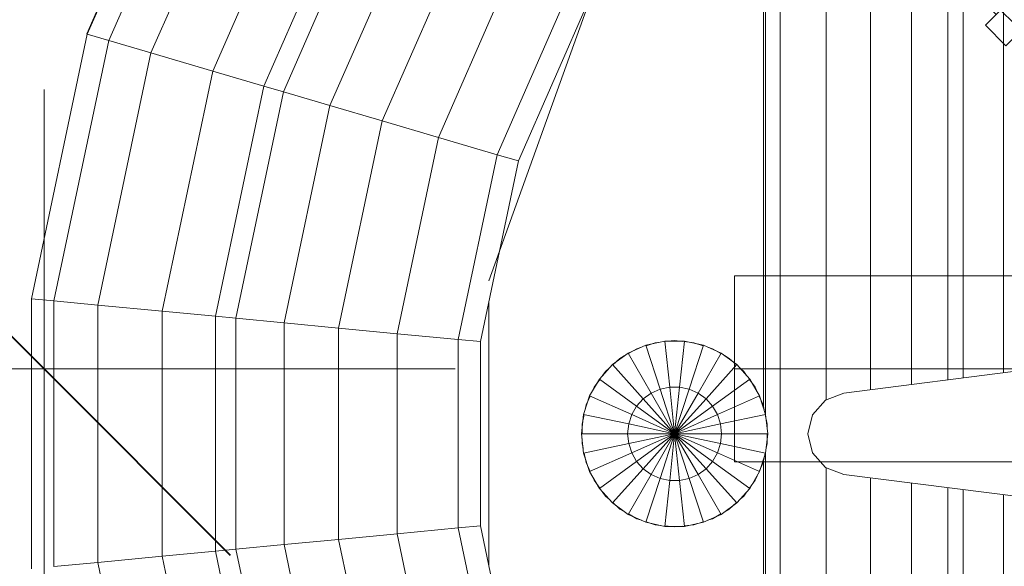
# Model space of a CAD drawing. Header units: millimetres. Extents: x -121 to 18322, y 1231 to 43947.
# Tile 11 of 31: x 11599 to 11864, y 40573 to 40720. Entities that reach past the tile are written whole.
import ezdxf

# ---------------------------------------------------------------- set-up
doc = ezdxf.new("R2010")
doc.units = ezdxf.units.MM
for name, pattern in [('ADSK_Осевая', [700, 500, -100, 0, -100]), ('ADSK_Скрыто', [300, 150, -150]), ('ADSK_Штриховая_ш3 п1_5', [225, 150, -75])]:
    doc.linetypes.add(name, pattern=pattern)
for name, color, linetype, lineweight in [('A-____-____-DIMS', 211, 'Continuous', 9), ('A-____-____-DIMS-50', 211, 'Continuous', 9), ('A-DETL-____-HDLN', 90, 'ADSK_Скрыто', 9), ('A-DETL-____-MBND', 5, 'ADSK_Штриховая_ш3 п1_5', 20), ('M-EQPM-____-OTLN', 50, 'Continuous', 20), ('P-PIPE-____-CNTR', 3, 'ADSK_Осевая', 20), ('P-PIPE-____-OTLN', 3, 'Continuous', 20)]:
    doc.layers.add(name, color=color, linetype=linetype, lineweight=lineweight)
doc.styles.add('GOST Common_2', font='GOST_Common.ttf', dxfattribs={"width": 0.9, "height": 125})
doc.dimstyles.new('ADSK_Основной_2_5_мм', dxfattribs={"dimscale": 304.8, "dimtxt": 0.412449, "dimasz": 0.328084, "dimexe": 0.246063, "dimexo": 0.000807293, "dimgap": 0.049213, "dimtad": 1, "dimdec": 0, "dimlfac": 304.8, "dimdsep": 46, "dimtxsty": 'GOST Common_2', "dimblk1": 'OBLIQUE', "dimblk2": 'OBLIQUE', "dimsah": 1, "dimcen": 0.09, "dimdle": 0.246063, "dimazin": 2, "dimtfac": 1, "dimtdec": 4, "dimtix": 1, "dimtmove": 0, "dimatfit": 3, "dimfxl": 1, "dimtvp": 1, "dimtolj": 1, "dimtzin": 0, "dimlwd": 20, "dimlwe": 20, "dimarcsym": 2})

# ---------------------------------------------------------------- blocks, each defined once
blk = doc.blocks.new('Прямая форма - 83 new-608910-В_Этаж 04_Канализация')
at = {"layer": 'M-EQPM-____-OTLN', "color": 9}
for p, q in [((-17.64, -108.83), (-10.91, -161.71)), ((10.91, -161.71), (17.64, -108.83)), ((-16.37, -118.79), (-118.83, -118.79)), ((118.83, -118.79), (16.37, -118.79)), ((-15, -129.56), (-118.83, -129.56)), ((118.83, -129.56), (15, -129.56)), ((-14.47, -133.71), (-118.83, -133.71)), ((118.83, -133.71), (14.47, -133.71)), ((-13.23, -143.5), (-118.83, -143.5)), ((118.83, -143.5), (13.23, -143.5)), ((-11.83, -154.51), (-118.83, -154.51)), ((118.83, -154.51), (11.83, -154.51)), ((-10.91, -161.71), (-9.03, -166.6)), ((9.03, -166.6), (10.91, -161.71)), ((-9.11, -166.38), (-118.83, -166.38)), ((-9.03, -166.6), (-5.09, -170.07)), ((5.09, -170.07), (9.03, -166.6)), ((118.83, -166.38), (9.11, -166.38)), ((-5.09, -170.07), (0, -171.32)), ((0, -171.32), (5.09, -170.07)), ((118.83, -178.78), (-118.83, -178.78)), ((0, -182.13), (-5.2, -182.68)), ((-5.17, -182.82), (-2.61, -182.27)), ((-2.61, -182.27), (-1.3, -182.27)), ((0, -194.51), (0, -182.13)), ((5.2, -182.68), (0, -182.13)), ((0, -182.27), (2.61, -182.27)), ((2.61, -182.27), (3.89, -182.54)), ((-118.83, -182.73), (-5.2, -182.73)), ((-7.32, -183.27), (-118.83, -183.27)), ((-10.17, -184.3), (-14.69, -186.91)), ((-12.5, -185.48), (-11.3, -184.95)), ((-5.2, -182.68), (-10.17, -184.3)), ((-10.17, -184.3), (-5.13, -195.6)), ((-10.11, -184.42), (-7.73, -183.36)), ((-7.73, -183.36), (-6.44, -183.09)), ((-5.2, -182.68), (-2.62, -194.79)), ((2.62, -194.79), (5.2, -182.68)), ((5.13, -195.6), (10.17, -184.3)), ((5.17, -182.82), (7.73, -183.36)), ((10.17, -184.3), (5.2, -182.68)), ((5.34, -182.73), (118.83, -182.73)), ((118.83, -183.27), (7.32, -183.27)), ((7.73, -183.36), (10.11, -184.42)), ((14.69, -186.91), (10.17, -184.3)), ((11.3, -184.95), (12.5, -185.48)), ((-14.69, -186.91), (-18.58, -190.41)), ((-16.73, -188.56), (-15.67, -187.79)), ((-14.69, -186.91), (-7.42, -196.92)), ((-14.61, -187.02), (-12.5, -185.48)), ((7.42, -196.92), (14.69, -186.91)), ((12.5, -185.48), (14.61, -187.02)), ((18.58, -190.41), (14.69, -186.91)), ((15.67, -187.79), (16.73, -188.56)), ((-18.58, -190.41), (-21.65, -194.63)), ((-20.23, -192.44), (-18.48, -190.5)), ((-18.58, -190.41), (-9.38, -198.69)), ((-17.6, -189.53), (-16.73, -188.56)), ((9.38, -198.69), (18.58, -190.41)), ((16.73, -188.56), (17.6, -189.53)), ((18.48, -190.5), (20.23, -192.44)), ((21.65, -194.63), (18.58, -190.41)), ((-20.88, -193.58), (-20.23, -192.44)), ((20.23, -192.44), (20.88, -193.58)), ((-21.65, -194.63), (-23.78, -199.41)), ((-22.84, -196.97), (-21.53, -194.7)), ((-21.65, -194.63), (-10.93, -200.82)), ((-5.13, -195.6), (-7.42, -196.92)), ((-2.62, -194.79), (-5.13, -195.6)), ((-5.13, -195.6), (0, -207.13)), ((0, -194.51), (-2.62, -194.79)), ((-2.62, -194.79), (0, -207.13)), ((0, -207.13), (0, -194.51)), ((2.62, -194.79), (0, -194.51)), ((0, -207.13), (2.62, -194.79)), ((0, -207.13), (5.13, -195.6)), ((5.13, -195.6), (2.62, -194.79)), ((7.42, -196.92), (5.13, -195.6)), ((10.93, -200.82), (21.65, -194.63)), ((21.53, -194.7), (22.84, -196.97)), ((23.78, -199.41), (21.65, -194.63)), ((-23.24, -198.21), (-22.84, -196.97)), ((-7.42, -196.92), (-9.38, -198.69)), ((-7.42, -196.92), (0, -207.13)), ((0, -207.13), (7.42, -196.92)), ((9.38, -198.69), (7.42, -196.92)), ((22.84, -196.97), (23.24, -198.21)), ((-23.78, -199.41), (-24.86, -204.52)), ((-24.45, -201.94), (-23.65, -199.45)), ((-23.78, -199.41), (-12, -203.23)), ((-10.93, -200.82), (-12, -203.23)), ((-9.38, -198.69), (-10.93, -200.82)), ((-10.93, -200.82), (0, -207.13)), ((-9.38, -198.69), (0, -207.13)), ((0, -207.13), (9.38, -198.69)), ((0, -207.13), (10.93, -200.82)), ((10.93, -200.82), (9.38, -198.69)), ((12, -203.23), (10.93, -200.82)), ((12, -203.23), (23.78, -199.41)), ((23.65, -199.45), (24.45, -201.94)), ((24.86, -204.52), (23.78, -199.41)), ((-24.73, -204.54), (-24.45, -201.94)), ((-12, -203.23), (-12.55, -205.82)), ((-12, -203.23), (0, -207.13)), ((0, -207.13), (12, -203.23)), ((12.55, -205.82), (12, -203.23)), ((24.45, -201.94), (24.73, -204.54)), ((-25, -207.13), (-24.77, -204.92)), ((-24.86, -204.52), (-12.55, -205.82)), ((-24.86, -204.52), (-24.86, -209.75)), ((-12.55, -205.82), (0, -207.13)), ((-12.55, -205.82), (-12.55, -208.45)), ((0, -207.13), (12.55, -205.82)), ((12.55, -205.82), (24.86, -204.52)), ((12.55, -208.45), (12.55, -205.82)), ((24.77, -204.92), (25, -207.13)), ((24.86, -209.75), (24.86, -204.52)), ((-24.73, -209.73), (-25, -207.13)), ((-24.86, -209.75), (-12.55, -208.45)), ((-12.55, -208.45), (0, -207.13)), ((-12.55, -208.45), (-12, -211.04)), ((-12, -211.04), (0, -207.13)), ((-10.93, -213.45), (0, -207.13)), ((-9.38, -215.58), (0, -207.13)), ((-7.42, -217.35), (0, -207.13)), ((-5.13, -218.67), (0, -207.13)), ((-2.62, -219.48), (0, -207.13)), ((0, -207.13), (12.55, -208.45)), ((0, -207.13), (12, -211.04)), ((0, -207.13), (10.93, -213.45)), ((0, -207.13), (9.38, -215.58)), ((0, -207.13), (7.42, -217.35)), ((0, -207.13), (5.13, -218.67)), ((0, -207.13), (2.62, -219.48)), ((0, -219.76), (0, -207.13)), ((12, -211.04), (12.55, -208.45)), ((12.55, -208.45), (24.86, -209.75)), ((25, -207.13), (24.73, -209.73)), ((-24.86, -209.75), (-23.78, -214.86)), ((-24.45, -212.33), (-24.59, -211.03)), ((-23.78, -214.86), (-12, -211.04)), ((-12, -211.04), (-10.93, -213.45)), ((10.93, -213.45), (12, -211.04)), ((12, -211.04), (23.78, -214.86)), ((23.78, -214.86), (24.86, -209.75)), ((24.59, -211.03), (24.45, -212.33)), ((-23.65, -214.82), (-24.45, -212.33)), ((-21.65, -219.63), (-10.93, -213.45)), ((-10.93, -213.45), (-9.38, -215.58)), ((9.38, -215.58), (10.93, -213.45)), ((10.93, -213.45), (21.65, -219.63)), ((24.45, -212.33), (23.65, -214.82)), ((-23.78, -214.86), (-21.65, -219.63)), ((-22.84, -217.3), (-23.24, -216.06)), ((-18.58, -223.86), (-9.38, -215.58)), ((-9.38, -215.58), (-7.42, -217.35)), ((7.42, -217.35), (9.38, -215.58)), ((9.38, -215.58), (18.58, -223.86)), ((21.65, -219.63), (23.78, -214.86)), ((23.24, -216.06), (22.84, -217.3)), ((-21.53, -219.57), (-22.84, -217.3)), ((-14.69, -227.36), (-7.42, -217.35)), ((-10.17, -229.97), (-5.13, -218.67)), ((-7.42, -217.35), (-5.13, -218.67)), ((-5.2, -231.59), (-2.62, -219.48)), ((-5.13, -218.67), (-2.62, -219.48)), ((-2.62, -219.48), (0, -219.76)), ((0, -219.76), (2.62, -219.48)), ((2.62, -219.48), (5.13, -218.67)), ((2.62, -219.48), (5.2, -231.59)), ((5.13, -218.67), (7.42, -217.35)), ((5.13, -218.67), (10.17, -229.97)), ((7.42, -217.35), (14.69, -227.36)), ((22.84, -217.3), (21.53, -219.57)), ((-21.65, -219.63), (-18.58, -223.86)), ((-20.23, -221.83), (-20.88, -220.69)), ((-18.48, -223.77), (-20.23, -221.83)), ((0, -232.13), (0, -219.76)), ((20.23, -221.83), (18.48, -223.77)), ((18.58, -223.86), (21.65, -219.63)), ((20.88, -220.69), (20.23, -221.83)), ((-18.58, -223.86), (-14.69, -227.36)), ((-16.73, -225.71), (-17.6, -224.74)), ((14.69, -227.36), (18.58, -223.86)), ((17.6, -224.74), (16.73, -225.71)), ((-15.67, -226.48), (-16.73, -225.71)), ((-14.69, -227.36), (-10.17, -229.97)), ((-12.5, -228.79), (-14.61, -227.25)), ((10.17, -229.97), (14.69, -227.36)), ((14.61, -227.25), (12.5, -228.79)), ((16.73, -225.71), (15.67, -226.48)), ((-118.83, -229.07), (-73.23, -249.09)), ((-41.1, -257.04), (-118.83, -229.09)), ((-11.3, -229.32), (-12.5, -228.79)), ((-10.17, -229.97), (-5.2, -231.59)), ((-7.73, -230.91), (-10.11, -229.85)), ((5.2, -231.59), (10.17, -229.97)), ((10.11, -229.85), (7.73, -230.91)), ((12.5, -228.79), (11.3, -229.32)), ((-6.44, -231.18), (-7.73, -230.91)), ((-5.2, -231.59), (0, -232.13)), ((-2.61, -232), (-5.17, -231.45)), ((0, -232), (-2.61, -232)), ((0, -232.13), (5.2, -231.59)), ((2.61, -232), (1.3, -232)), ((3.89, -231.73), (2.61, -232)), ((7.73, -230.91), (5.17, -231.45)), ((-121.57, -234.34), (-74.91, -254.82)), ((-121.57, -234.34), (-74.91, -254.82)), ((-129.11, -248.85), (-79.55, -270.61)), ((-129.11, -248.85), (-79.55, -270.61)), ((-73.23, -249.09), (-74.91, -254.82)), ((-73.23, -249.09), (-74.91, -254.82)), ((-73.23, -249.09), (-24.73, -259.3)), ((24.73, -259.3), (73.23, -249.09)), ((-74.91, -254.82), (-79.55, -270.61)), ((-74.91, -254.82), (-79.55, -270.61)), ((-74.91, -254.82), (-25.3, -265.27)), ((-74.91, -254.82), (-25.3, -265.27)), ((25.3, -265.27), (74.91, -254.82)), ((25.3, -265.27), (74.91, -254.82)), ((35.49, -257.04), (-35.49, -257.04)), ((-24.73, -259.3), (-25.3, -265.27)), ((-24.73, -259.3), (-25.3, -265.27)), ((-24.73, -259.3), (24.73, -259.3)), ((24.73, -259.3), (25.3, -265.27)), ((24.73, -259.3), (25.3, -265.27)), ((-136.33, -262.77), (-84, -285.74)), ((-136.33, -262.77), (-84, -285.74)), ((-25.3, -265.27), (-26.87, -281.7)), ((-25.3, -265.27), (-26.87, -281.7)), ((-25.3, -265.27), (25.3, -265.27)), ((-25.3, -265.27), (25.3, -265.27)), ((25.3, -265.27), (26.87, -281.7)), ((25.3, -265.27), (26.87, -281.7)), ((-79.55, -270.61), (-84, -285.74)), ((-79.55, -270.61), (-84, -285.74)), ((-79.55, -270.61), (-26.87, -281.7)), ((-79.55, -270.61), (-26.87, -281.7)), ((26.87, -281.7), (79.55, -270.61)), ((26.87, -281.7), (79.55, -270.61)), ((-143.01, -275.66), (-88.13, -299.76)), ((-143.01, -275.66), (-88.13, -299.76)), ((-26.87, -281.7), (-28.37, -297.46)), ((-26.87, -281.7), (-28.37, -297.46)), ((-26.87, -281.7), (26.87, -281.7)), ((-26.87, -281.7), (26.87, -281.7)), ((26.87, -281.7), (28.37, -297.46)), ((26.87, -281.7), (28.37, -297.46)), ((-84, -285.74), (-88.13, -299.76)), ((-84, -285.74), (-88.13, -299.76)), ((-84, -285.74), (-28.37, -297.46)), ((-84, -285.74), (-28.37, -297.46)), ((28.37, -297.46), (84, -285.74)), ((28.37, -297.46), (84, -285.74)), ((-148.97, -287.14), (-91.79, -312.24)), ((-148.97, -287.14), (-91.79, -312.24)), ((-151.49, -291.99), (-93.35, -317.52)), ((-151.49, -291.99), (-93.35, -317.52)), ((-28.37, -297.46), (-29.77, -312.05)), ((-28.37, -297.46), (-29.77, -312.05)), ((-28.37, -297.46), (28.37, -297.46)), ((-28.37, -297.46), (28.37, -297.46)), ((28.37, -297.46), (29.77, -312.05)), ((28.37, -297.46), (29.77, -312.05)), ((-88.13, -299.76), (-91.79, -312.24)), ((-88.13, -299.76), (-91.79, -312.24)), ((-88.13, -299.76), (-29.77, -312.05)), ((-88.13, -299.76), (-29.77, -312.05)), ((29.77, -312.05), (88.12, -299.76)), ((29.77, -312.05), (88.12, -299.76)), ((-158.03, -304.61), (-97.38, -331.24)), ((-158.03, -304.61), (-97.38, -331.24)), ((-29.77, -312.05), (-31.01, -325.04)), ((-29.77, -312.05), (-31.01, -325.04)), ((-29.77, -312.05), (29.77, -312.05)), ((-29.77, -312.05), (29.77, -312.05)), ((29.77, -312.05), (31, -325.04)), ((29.77, -312.05), (31, -325.04)), ((-91.79, -312.24), (-93.35, -317.52)), ((-91.79, -312.24), (-93.35, -317.52)), ((-91.79, -312.24), (-31.01, -325.04)), ((-91.79, -312.24), (-31.01, -325.04)), ((31, -325.04), (91.79, -312.24)), ((31, -325.04), (91.79, -312.24)), ((-165.96, -319.88), (-102.26, -347.85)), ((-165.96, -319.88), (-102.26, -347.85)), ((-93.35, -317.52), (-97.38, -331.24)), ((-93.35, -317.52), (-97.38, -331.24)), ((-93.35, -317.52), (-31.53, -330.54)), ((-93.35, -317.52), (-31.53, -330.54)), ((31.53, -330.54), (93.35, -317.52)), ((31.53, -330.54), (93.35, -317.52)), ((-31.01, -325.04), (-31.53, -330.54)), ((-31.01, -325.04), (-31.53, -330.54)), ((-31.01, -325.04), (31, -325.04)), ((-31.01, -325.04), (31, -325.04)), ((31, -325.04), (31.53, -330.54)), ((31, -325.04), (31.53, -330.54)), ((-171.37, -330.33), (-105.6, -359.2)), ((-171.37, -330.33), (-105.6, -359.2)), ((-31.53, -330.54), (-32.89, -344.83)), ((-31.53, -330.54), (-32.89, -344.83)), ((-31.53, -330.54), (31.53, -330.54)), ((-31.53, -330.54), (31.53, -330.54)), ((31.53, -330.54), (32.89, -344.83)), ((31.53, -330.54), (32.89, -344.83)), ((-97.38, -331.24), (-102.26, -347.85)), ((-97.38, -331.24), (-102.26, -347.85)), ((-97.38, -331.24), (-32.89, -344.83)), ((-97.38, -331.24), (-32.89, -344.83)), ((32.89, -344.83), (97.38, -331.24)), ((32.89, -344.83), (97.38, -331.24)), ((-174.19, -335.75), (-107.33, -365.1)), ((-174.19, -335.75), (-107.33, -365.1)), ((-174.12, -335.63), (-107.3, -364.97)), ((-174.12, -335.63), (-107.3, -364.97)), ((-32.89, -344.83), (-34.54, -362.11)), ((-32.89, -344.83), (-34.54, -362.11)), ((-32.89, -344.83), (32.89, -344.83)), ((-32.89, -344.83), (32.89, -344.83)), ((32.89, -344.83), (34.54, -362.11)), ((32.89, -344.83), (34.54, -362.11)), ((-102.26, -347.85), (-105.6, -359.2)), ((-102.26, -347.85), (-105.6, -359.2)), ((-102.26, -347.85), (-34.54, -362.11)), ((-102.26, -347.85), (-34.54, -362.11)), ((34.54, -362.11), (102.26, -347.85)), ((34.54, -362.11), (102.26, -347.85)), ((-105.6, -359.2), (-107.3, -364.97)), ((-105.6, -359.2), (-107.3, -364.97)), ((-105.6, -359.2), (-35.67, -373.93)), ((-105.6, -359.2), (-35.67, -373.93)), ((-34.54, -362.11), (-35.67, -373.93)), ((-34.54, -362.11), (-35.67, -373.93)), ((-34.54, -362.11), (34.54, -362.11)), ((-34.54, -362.11), (34.54, -362.11)), ((34.54, -362.11), (35.67, -373.93)), ((34.54, -362.11), (35.67, -373.93)), ((-107.3, -364.97), (-107.33, -365.1)), ((-107.33, -365.1), (-107.3, -364.97)), ((-107.3, -364.97), (-36.24, -379.93)), ((-107.3, -364.97), (-36.24, -379.93)), ((-35.67, -373.93), (-36.24, -379.93)), ((-35.67, -373.93), (-36.24, -379.93)), ((-35.67, -373.93), (35.67, -373.93)), ((-35.67, -373.93), (35.67, -373.93)), ((-36.24, -379.93), (36.24, -379.93)), ((-36.24, -379.93), (36.24, -379.93))]:
    blk.add_line(p, q, dxfattribs=at)
blk = doc.blocks.new('Прямая форма - FU - 054-611783-В_Этаж 04_Канализация')
blk.add_blockref('Прямая форма - 83 new-608910-В_Этаж 04_Канализация', (0, 0))
blk = doc.blocks.new('83 new_ifc_RVT-1-В_Этаж 04_Канализация')
at = {"layer": 'M-EQPM-____-OTLN', "color": 9, "linetype": 'ADSK_Штриховая_ш3 п1_5', "lineweight": 20, "rotation": 270}
blk.add_blockref('Прямая форма - FU - 054-611783-В_Этаж 04_Канализация', (25510.28, 40608.41), dxfattribs=at)
blk = doc.blocks.new('ADSK_ППР_Отвод канализационный_Составной - Отвод раструбный-1589354-В_Этаж 04_Канализация')
at = {"layer": 'A-DETL-____-HDLN', "color": 12}
for p, q in [((-63.47, -26.75), (-63.47, 26.75)), ((-70, 25), (-70, 20.38)), ((-70, 19.81), (-70, 7.78)), ((-70, 7.41), (-70, -7.41)), ((-70, -7.78), (-70, -19.81)), ((-70, -20.38), (-70, -25)), ((-10.85, -25), (-10.8, -25))]:
    blk.add_line(p, q, dxfattribs=at)
at = {"layer": 'A-DETL-____-MBND', "color": 22}
for p, q in [((-25.67, 30.8), (-33.47, 30.8)), ((-33.47, -30.8), (-33.47, 30.8)), ((-25.67, -30.8), (-25.67, 30.8)), ((-63.47, 26.75), (-70, 25)), ((-33.47, 26.75), (-63.47, 26.75)), ((-20.67, 26.75), (-25.67, 26.75)), ((-20.67, -26.75), (-20.67, 26.75)), ((-10.9, 25), (-70, 25)), ((31.82, 3.54), (25.39, 9.97)), ((28.56, 0.27), (31.82, 3.54)), ((37.68, 0.15), (31.82, 3.54)), ((-0.15, -37.68), (37.68, 0.15)), ((28.44, 0.16), (28.13, -0.15)), ((58.89, -21.06), (37.68, 0.15)), ((19.64, -8.64), (28.15, -0.13)), ((14.14, -14.14), (19.38, -8.91)), ((8.91, -19.38), (14.14, -14.14)), ((18.19, -61.75), (61.75, -18.19)), ((67.27, -23.71), (61.75, -18.19)), ((0.13, -28.15), (8.64, -19.64)), ((23.71, -67.27), (67.27, -23.71)), ((-70, -25), (-63.47, -26.75)), ((-70, -25), (-10.9, -25)), ((-9.97, -25.39), (-3.54, -31.82)), ((-63.47, -26.75), (-33.47, -26.75)), ((-25.67, -26.75), (-20.67, -26.75)), ((-3.54, -31.82), (-0.27, -28.56)), ((0.15, -28.13), (-0.16, -28.44)), ((67.94, -30.11), (64.4, -26.57)), ((-33.47, -30.8), (-25.67, -30.8)), ((30.11, -67.94), (67.94, -30.11)), ((-3.54, -31.82), (-0.15, -37.68)), ((-0.15, -37.68), (21.06, -58.89)), ((18.19, -61.75), (23.71, -67.27)), ((26.57, -64.4), (30.11, -67.94))]:
    blk.add_line(p, q, dxfattribs=at)
at = {"layer": 'A-DETL-____-MBND', "color": 22, "flags": 128}
for points in [[(25.39, 9.97), (23.91, 11.39), (22.37, 12.75), (20.78, 14.05), (19.14, 15.29), (17.45, 16.46), (15.72, 17.56), (13.94, 18.58), (12.13, 19.54), (10.28, 20.43), (8.39, 21.24), (6.47, 21.97), (4.53, 22.63), (2.56, 23.2), (0.57, 23.7), (-1.44, 24.12), (-3.47, 24.46), (-5.5, 24.72), (-7.55, 24.89), (-9.6, 24.98), (-10.9, 25)], [(-10.9, -25), (-10.85, -25), (-10.8, -25), (-10.74, -25.01), (-10.69, -25.02), (-10.64, -25.03), (-10.59, -25.04), (-10.54, -25.05), (-10.49, -25.07), (-10.44, -25.08), (-10.39, -25.1), (-10.34, -25.13), (-10.29, -25.15), (-10.25, -25.17), (-10.2, -25.2), (-10.16, -25.23), (-10.11, -25.26), (-10.07, -25.29), (-10.03, -25.33), (-9.99, -25.36), (-9.97, -25.39)]]:
    blk.add_lwpolyline(points, dxfattribs=at)
blk = doc.blocks.new('DIMBLOCK2-В_Этаж 04_Канализация')
at = {"layer": 'A-____-____-DIMS-50', "lineweight": 20}
for p, q in [((11605.84, 40700.83), (11605.84, 40100.83)), ((11605.84, 40625.83), (11530.84, 40625.83)), ((11605.84, 40625.83), (11716.33, 40625.83)), ((11605.84, 40175.83), (11601.56, 40175.83)), ((11605.84, 40175.83), (11680.84, 40175.83))]:
    blk.add_line(p, q, dxfattribs=at)
at = {"layer": 'A-____-____-DIMS-50', "lineweight": 40}
for p, q in [((11605.84, 40625.83), (11555.84, 40675.83)), ((11605.84, 40625.83), (11655.84, 40575.83)), ((11605.84, 40175.83), (11555.84, 40225.83)), ((11605.84, 40175.83), (11655.84, 40125.83))]:
    blk.add_line(p, q, dxfattribs=at)
at = {"layer": 'A-____-____-DIMS-50', "color": 0, "lineweight": 20, "insert": (11427.49, 40277.25), "char_height": 125, "width": 296.6007, "attachment_point": 1, "rotation": 90, "line_spacing_factor": 1.022761, "style": 'GOST Common_2'}
blk.add_mtext('450', dxfattribs=at)
blk = doc.blocks.new('_Oblique')
at = {"color": 0, "linetype": 'ByBlock', "lineweight": -2}
blk.add_line((-0.5, -0.5), (0.5, 0.5), dxfattribs=at)

msp = doc.modelspace()

# ---------------------------------------------------------------- linework, layer by layer
at = {"layer": 'P-PIPE-____-CNTR', "color": 22}
msp.add_line((11791.3272, 40625.8309), (11917.5772, 40625.8309), dxfattribs=at)
at = {"layer": 'P-PIPE-____-OTLN', "color": 22}
for p, q in [((11917.5772, 40650.8309), (11791.3272, 40650.8309)), ((11791.3272, 40650.8309), (11791.3272, 40600.8309)), ((11791.3272, 40600.8309), (11917.5772, 40600.8309))]:
    msp.add_line(p, q, dxfattribs=at)

# ---------------------------------------------------------------- block references
at = {"lineweight": 9}
msp.add_blockref('83 new_ifc_RVT-1-В_Этаж 04_Канализация', (-13527.8693, 0), dxfattribs=at)
at = {"layer": 'A-DETL-____-HDLN', "color": 12, "rotation": 135.0000000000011}
msp.add_blockref('ADSK_ППР_Отвод канализационный_Составной - Отвод раструбный-1589354-В_Этаж 04_Канализация', (11862.4141, 40757.994), dxfattribs=at)

# ---------------------------------------------------------------- dimensions: what is measured, and where the dimension line sits
at = {"layer": 'A-____-____-DIMS', "lineweight": 20}
dim = msp.add_linear_dim(base=(11605.8446, 40175.8309), p1=(11791.3272, 40625.8309), p2=(11676.5553, 40175.8309), angle=90, dimstyle='ADSK_Основной_2_5_мм', override={"dimpost": '<>', "dimfxl": 464.405642}, dxfattribs=at)
dim.commit()
dim.dimension.update_dxf_attribs({"geometry": 'DIMBLOCK2-В_Этаж 04_Канализация', "text_midpoint": (11528.3446, 40400.8309)})

doc.saveas('drawing.dxf')
